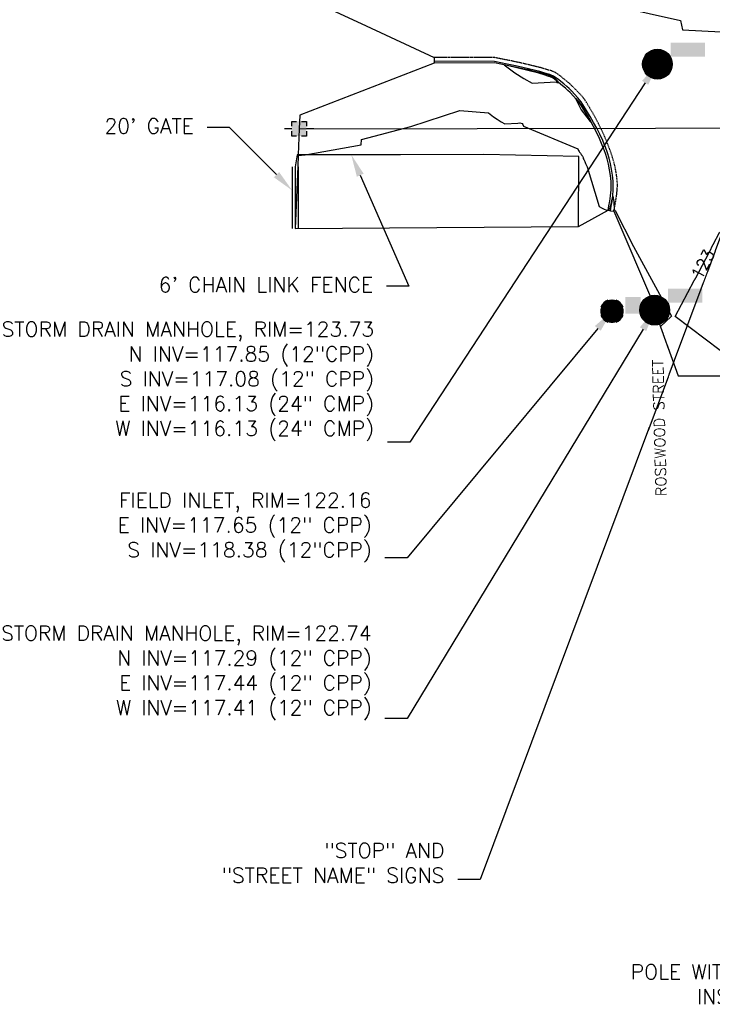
# Model space of a CAD drawing. Header units: feet. Extents: x 351431 to 355879, y 310968 to 329728.
# Tile 96 of 254: x 352305 to 352537, y 321340 to 321671. Entities that reach past the tile are written whole.
import ezdxf

# ---------------------------------------------------------------- set-up
doc = ezdxf.new("R2010")
doc.units = ezdxf.units.FT
doc.header["$MEASUREMENT"] = 0
doc.linetypes.add('D25', pattern=[0.375, 0.25, -0.125])
for name, color, linetype in [('ELIF', 153, 'LINKFENCE'), ('ELTCN-EG1', 251, 'Continuous'), ('ELTNB-EG1', 55, 'Continuous'), ('ELUEO', 153, 'OE'), ('ELYCB-BACK', 5, 'Continuous'), ('ELYCB-FL', 2, 'Continuous'), ('ELYSP', 1, 'D25'), ('ESMask', 155, 'Continuous'), ('ESUD', 5, 'Continuous'), ('ESUU', 13, 'Continuous'), ('ETFS', 6, 'Continuous'), ('ETIF', 4, 'Continuous'), ('ETRC', 2, 'Continuous'), ('ETTC', 252, 'Continuous'), ('ETUD', 4, 'Continuous')]:
    doc.layers.add(name, color=color, linetype=linetype)
doc.styles.add('ANNO-TOPO', font='simplex.shx')
doc.styles.add('L180', font='simplex.shx', dxfattribs={"height": 3.6})
doc.styles.add('L80', font='simplex', dxfattribs={"height": 4})
doc.styles.add('ROMANSM', font='romansm.shx')
doc.linetypes.add('LINKFENCE', pattern='A,0.25,-0.08,0.25,-0.08,["X",ROMANSM,S=0.08,R=0,X=-0.004,Y=-0.04],-0.12', length=0.78)
doc.linetypes.add('OE', pattern='A,0.25,-0.07,0.07,-0.07,0.07,-0.07,0.07,-0.07,0.25,-0.06,["OE",ROMANSM,S=0.08,R=0,X=-0.02,Y=-0.04],-0.175', length=1.225)

# ---------------------------------------------------------------- blocks, each defined once
blk = doc.blocks.new('ESUMHOLE')
at = {"ltscale": 0.5}
for radius in [0.1, 0.057]:
    blk.add_circle((0, 0), radius, dxfattribs=at)
at = {"layer": 'ESMask', "const_width": 0.1}
blk.add_lwpolyline([(-0.05, 0, 1), (0.05, 0, 1)], format="xyb", close=True, dxfattribs=at)
at = {"layer": 'ESMask', "color": 155}
blk.add_solid([(0.0899, 0.0499), (0.0899, 0.1445), (0.3206, 0.0499), (0.3206, 0.1445)], dxfattribs=at)
blk = doc.blocks.new('ESUPOLE')
for p, q in [((-0.0492, 0), (-0.0984, 0)), ((-0.0492, 0.0492), (-0.0167, 0.0492)), ((-0.0492, 0.0167), (-0.0492, 0.0492)), ((0.0167, 0.0492), (0.0492, 0.0492)), ((0.0492, 0.0492), (0.0492, 0.0167)), ((0.0984, 0), (0.0492, 0)), ((-0.0492, -0.0492), (-0.0492, -0.0167)), ((-0.0167, -0.0492), (-0.0492, -0.0492)), ((0.0492, -0.0492), (0.0167, -0.0492)), ((0.0492, -0.0167), (0.0492, -0.0492))]:
    blk.add_line(p, q)
at = {"layer": 'ESMask'}
blk.add_solid([(-0.0492, -0.0492), (-0.0492, 0.0492), (0.0492, -0.0492), (0.0492, 0.0492)], dxfattribs=at)
blk = doc.blocks.new('ESUDFI')
for p, q in [((-0.0246, 0.0125), (-0.012, 0.0252)), ((-0.0118, -0.0119), (0.0118, 0.0119)), ((0.0005, 0.0379), (0.0133, 0.0508)), ((0.0236, 0.0239), (0.0369, 0.0373)), ((0.0379, 0.001), (0.0506, 0.0139)), ((-0.0506, -0.0139), (-0.0371, -0.0002)), ((-0.0369, -0.0373), (-0.0236, -0.0239)), ((-0.0133, -0.0508), (0.0002, -0.0371)), ((0.0128, -0.0244), (0.0253, -0.0117))]:
    blk.add_line(p, q)
for radius, start, end in [(0.0787, 110, 160), (0.0787, 20, 70), (0.0525, 152.80552, 297.89031), (0.0525, 332.80552, 117.89031), (0.0787, 200, 250), (0.0787, 290, 340)]:
    blk.add_arc((0, 0), radius, start, end)
at = {"layer": 'ESMask', "const_width": 0.0787}
blk.add_lwpolyline([(-0.0394, 0, 1), (0.0394, 0, 1)], format="xyb", close=True, dxfattribs=at)
at = {"layer": 'ESMask', "color": 155}
blk.add_solid([(0.0906, -0.0176), (0.0906, 0.0964), (0.1931, -0.0176), (0.1931, 0.0964)], dxfattribs=at)

msp = doc.modelspace()

# ---------------------------------------------------------------- linework, layer by layer
at = {"layer": 'ELIF', "flags": 128}
for points in [[(352492.28, 321601.28), (352492.32, 321624.8), (352460.41, 321625.45), (352432.47, 321625.4), (352397.73, 321625.41), (352397.07, 321621.38)], [(352396.07, 321621.38), (352396.03, 321600.63)], [(352397.07, 321621.38), (352397.03, 321600.63)], [(352398.07, 321621.38), (352398.03, 321600.62)]]:
    msp.add_lwpolyline(points, dxfattribs=at)
at = {"layer": 'ELTCN-EG1', "flags": 128}
for points, elevation in [([(352494.91, 321677.72), (352526.51, 321670.52), (352527.17, 321667.37), (352546.61, 321666.4)], 124), ([(352484.35, 321651.03), (352484.07, 321651.28), (352483.67, 321651.52), (352483.52, 321651.62), (352483.07, 321651.82), (352482.9, 321651.91), (352482.65, 321651.99), (352482.46, 321652.06), (352481.58, 321652.31), (352480.82, 321652.55), (352479.94, 321652.78), (352479.05, 321653.03), (352477.48, 321653.39), (352475.29, 321653.93), (352474.14, 321654.17), (352471.56, 321654.73), (352470.96, 321654.85), (352468.23, 321655.39), (352467.24, 321655.57), (352468.1, 321654.91), (352470.89, 321652.95), (352473.82, 321651.07), (352476.7, 321649.48), (352484.7, 321649.85), (352485.09, 321649.71), (352485.59, 321649.58), (352484.95, 321650.44), (352484.66, 321650.8), (352484.35, 321651.03)], 124), ([(352496.25, 321636.87), (352495.24, 321638.67), (352494.91, 321639.23), (352493.33, 321641.9), (352492.89, 321642.55), (352492.79, 321642.71), (352492.3, 321643.29), (352492.23, 321643.4), (352491.65, 321643.97), (352491.62, 321644.02), (352491.24, 321644.34), (352491.6, 321643.63), (352493.17, 321640.53), (352494.98, 321638.03), (352496.18, 321636.59), (352496.73, 321635.96), (352496.29, 321636.79), (352496.25, 321636.87)], 124), ([(352398.07, 321625.11), (352400.4, 321625.41), (352419.28, 321628.78), (352419.38, 321630.55), (352435.96, 321634.86), (352452.37, 321640.3), (352462.04, 321639.47), (352463.73, 321638.17), (352464.94, 321637.32), (352466.2, 321636.51), (352467.45, 321635.83), (352471.89, 321636.03), (352472.57, 321636.09), (352473.29, 321635.9), (352473.58, 321635.53), (352473.75, 321635.04), (352491.97, 321627.35), (352492.25, 321626.82), (352492.42, 321626.49), (352492.61, 321626.22), (352492.74, 321626.07), (352492.87, 321625.91), (352493.01, 321625.74), (352493.17, 321625.54), (352493.33, 321625.3), (352493.4, 321625.18), (352493.53, 321624.94), (352493.64, 321624.69), (352493.74, 321624.43), (352493.85, 321624.15), (352493.99, 321623.81), (352494.19, 321623.36), (352494.3, 321623.13), (352494.44, 321622.83), (352494.62, 321622.44), (352495.15, 321621.33), (352499.21, 321607.98), (352499.99, 321607.56), (352500.87, 321607.15), (352501.99, 321606.67)], 123), ([(352502.24, 321606.74), (352502.75, 321607.33), (352502.97, 321608.16), (352503.14, 321608.49), (352503.39, 321609.73), (352503.45, 321609.89), (352503.71, 321611.52), (352504.04, 321609.69), (352504.13, 321608.52), (352504.19, 321608.01), (352504.21, 321607.06), (352504.59, 321606.68), (352510.67, 321594.58), (352523.42, 321571.15), (352523.37, 321571.08), (352519.77, 321567.69)], 123)]:
    msp.add_lwpolyline(points, dxfattribs=dict(at, elevation=elevation))
at = {"layer": 'ELUEO', "flags": 128}
msp.add_lwpolyline([(352398.38, 321634.12), (352577.87, 321634.48), (352757.82, 321635.49), (352938.56, 321635.62), (353121.36, 321634.35), (353325.77, 321635.08)], dxfattribs=at)
at = {"layer": 'ELYCB-BACK', "flags": 128}
msp.add_lwpolyline([(352502.15, 321606.76), (352502.45, 321608.23), (352502.73, 321609.79), (352503, 321611.65), (352503.2, 321613.62), (352503.25, 321614.59), (352503.25, 321615.52), (352503.21, 321616.39), (352502.98, 321618.45), (352502.68, 321620.36), (352502.3, 321622.19), (352501.83, 321623.98), (352501.26, 321625.79), (352500.59, 321627.67), (352500.21, 321628.66), (352499.27, 321630.91), (352498.31, 321632.97), (352497.31, 321634.91), (352496.25, 321636.81), (352495.12, 321638.73), (352493.24, 321641.79), (352492.71, 321642.6), (352492.16, 321643.32), (352491.59, 321643.98), (352489.38, 321646.27), (352488.61, 321647.04), (352487.86, 321647.72), (352486.82, 321648.56), (352484.82, 321650.24), (352484.18, 321650.74), (352483.48, 321651.19), (352482.7, 321651.57), (352482.27, 321651.73), (352480.66, 321652.25), (352478.92, 321652.76), (352475.22, 321653.74), (352471.53, 321654.62), (352468.22, 321655.37), (352463.99, 321656.25), (352443.79, 321656.13)], dxfattribs=at)
at = {"layer": 'ELYCB-FL', "flags": 128}
msp.add_lwpolyline([(352502.99, 321606.61), (352503.25, 321608.12), (352503.49, 321609.72), (352503.72, 321611.63), (352503.88, 321613.66), (352503.92, 321614.65), (352503.91, 321615.6), (352503.86, 321616.49), (352503.62, 321618.58), (352503.33, 321620.53), (352502.95, 321622.39), (352502.49, 321624.21), (352501.93, 321626.05), (352501.25, 321627.97), (352500.87, 321628.97), (352500.39, 321630.15), (352499.41, 321632.33), (352498.39, 321634.35), (352497.32, 321636.29), (352496.18, 321638.22), (352493.66, 321642.33), (352493.13, 321643.14), (352492.59, 321643.87), (352492.03, 321644.54), (352489.87, 321646.88), (352489.09, 321647.67), (352488.33, 321648.36), (352487.25, 321649.21), (352485.21, 321650.86), (352484.55, 321651.35), (352483.83, 321651.79), (352483.04, 321652.16), (352482.6, 321652.32), (352480.97, 321652.82), (352479.2, 321653.32), (352475.43, 321654.28), (352471.68, 321655.15), (352468.32, 321655.87), (352464.03, 321656.73), (352443.74, 321656.83)], dxfattribs=at)
at = {"layer": 'ELYSP', "flags": 128}
msp.add_lwpolyline([(352504.07, 321606.42), (352504.41, 321607.99), (352504.71, 321609.65), (352505.01, 321611.63), (352505.13, 321612.68), (352505.23, 321613.73), (352505.28, 321614.77), (352505.29, 321615.76), (352505.24, 321616.68), (352504.98, 321618.83), (352504.63, 321620.82), (352504.18, 321622.72), (352503.65, 321624.58), (352503.01, 321626.46), (352501.88, 321629.46), (352500.91, 321631.79), (352499.93, 321633.95), (352498.92, 321635.98), (352497.85, 321637.96), (352496.7, 321639.97), (352494.79, 321643.18), (352494.24, 321644.01), (352493.68, 321644.75), (352493.09, 321645.43), (352490.79, 321647.78), (352489.99, 321648.6), (352489.21, 321649.33), (352488.1, 321650.22), (352485.97, 321651.99), (352485.28, 321652.51), (352484.54, 321652.98), (352484.14, 321653.19), (352483.71, 321653.38), (352483.25, 321653.54), (352481.56, 321654.06), (352479.74, 321654.58), (352477.82, 321655.07), (352473.9, 321656.01), (352470.19, 321656.82), (352464.1, 321658.03), (352443.74, 321658.1)], dxfattribs=at)
at = {"layer": 'ETFS', "linetype": 'ByBlock', "lineweight": -2}
msp.add_line((352459.17, 321381.97), (352451.67, 321381.97), dxfattribs=at)
at = {"layer": 'ETIF', "linetype": 'ByBlock', "lineweight": -2}
for p, q in [((352375.01, 321634.6), (352367.51, 321634.6)), ((352435.24, 321581.29), (352427.74, 321581.29))]:
    msp.add_line(p, q, dxfattribs=at)
for points in [[(352390.77, 321618.74), (352375.01, 321634.6)], [(352418.91, 321618.54), (352435.24, 321581.29)]]:
    msp.add_lwpolyline(points, dxfattribs=at)
at = {"layer": 'ETIF'}
for points in [[(352417.77, 321618.04), (352415.9, 321625.41), (352420.06, 321619.04)], [(352391.65, 321619.62), (352396.05, 321613.42), (352389.88, 321617.86)]]:
    msp.add_solid(points, dxfattribs=at)
at = {"layer": 'ETUD', "linetype": 'ByBlock', "lineweight": -2}
for p, q in [((352435.57, 321528.84), (352428.07, 321528.84)), ((352434.72, 321489.96), (352427.22, 321489.96)), ((352434.72, 321436.01), (352427.22, 321436.01))]:
    msp.add_line(p, q, dxfattribs=at)
for points in [[(352514.62, 321649.55), (352435.57, 321528.84)], [(352498.7, 321567.08), (352434.72, 321489.96)], [(352513.91, 321566.8), (352434.72, 321436.01)]]:
    msp.add_lwpolyline(points, dxfattribs=at)
at = {"layer": 'ETUD'}
for points in [[(352513.58, 321650.24), (352518.73, 321655.83), (352515.67, 321648.87)], [(352497.73, 321567.88), (352503.48, 321572.85), (352499.66, 321566.28)], [(352512.84, 321567.45), (352517.8, 321573.22), (352514.98, 321566.15)]]:
    msp.add_solid(points, dxfattribs=at)

# ---------------------------------------------------------------- block references
at = {"layer": 'ESUD', "xscale": 50, "yscale": 50, "zscale": 50}
for name, p in [('ESUMHOLE', (352518.73, 321655.83)), ('ESUDFI', (352503.48, 321572.85)), ('ESUMHOLE', (352517.8, 321573.22))]:
    msp.add_blockref(name, p, dxfattribs=at)
at = {"layer": 'ESUU', "xscale": 50, "yscale": 50, "zscale": 50}
msp.add_blockref('ESUPOLE', (352398.38, 321634.12), dxfattribs=at)

# ---------------------------------------------------------------- texts
at = {"layer": 'ETFS', "insert": (352447.17, 321394.2), "char_height": 5, "attachment_point": 3, "style": 'ANNO-TOPO'}
msp.add_mtext('"STOP" AND\\P"STREET NAME" SIGNS', dxfattribs=at)
at = {"layer": 'ETFS', "insert": (352640.05, 321353.45), "char_height": 5, "width": 162.422, "attachment_point": 3, "style": 'ANNO-TOPO'}
msp.add_mtext('POLE WITH MAST ARM HOLDING A SIGN INSTRUCTING ROUNDABOUT NAV.', dxfattribs=at)
at = {"layer": 'ETIF', "char_height": 5, "attachment_point": 3, "style": 'ANNO-TOPO'}
for s, insert in [("20' GATE", (352363.01, 321637.55)), ("6' CHAIN LINK FENCE", (352423.24, 321584.24))]:
    msp.add_mtext(s, dxfattribs=dict(at, insert=insert))
at = {"layer": 'ETRC', "insert": (352518.2, 321510.63), "char_height": 3.6, "width": 52.401, "attachment_point": 1, "rotation": 91.46, "style": 'L180', "bg_fill": 3, "box_fill_scale": 1.5, "bg_fill_color": 256, "bg_fill_true_color": 13158600, "bg_fill_transparency": 16324528}
msp.add_mtext('ROSEWOOD STREET', dxfattribs=at)
at = {"layer": 'ETTC', "insert": (352534.03, 321588.68, 123), "char_height": 4, "attachment_point": 5, "rotation": 62.2173, "style": 'L80', "bg_fill": 3, "box_fill_scale": 1.2, "bg_fill_color": 256, "bg_fill_transparency": 772}
msp.add_mtext('{123}', dxfattribs=at)
at = {"layer": 'ETUD', "char_height": 5, "attachment_point": 3, "style": 'ANNO-TOPO'}
for s, insert in [('STORM DRAIN MANHOLE, RIM=123.73\\PN INV=117.85 (12"CPP)\\PS INV=117.08 (12" CPP)\\PE INV=116.13 (24" CMP)\\PW INV=116.13 (24" CMP)', (352423.57, 321569.32)), ('FIELD INLET, RIM=122.16\\PE INV=117.65 (12" CPP)\\PS INV=118.38 (12"CPP)', (352422.72, 321511.86)), ('STORM DRAIN MANHOLE, RIM=122.74\\PN INV=117.29 (12" CPP)\\PE INV=117.44 (12" CPP)\\PW INV=117.41 (12" CPP)', (352422.72, 321467.2))]:
    msp.add_mtext(s, dxfattribs=dict(at, insert=insert))

# ---------------------------------------------------------------- next in the draw order: linework, layer by layer
at = {"layer": 'ELTCN-EG1', "elevation": 123, "flags": 128}
msp.add_lwpolyline([(352542.15, 321572.05), (352539.76, 321559.65), (352524.75, 321571.07), (352539.6, 321599.26), (352541.23, 321600.26), (352544.75, 321594.85), (352545, 321595.5), (352544.76, 321592.35), (352544.66, 321592.35), (352542.01, 321575.98), (352546.63, 321575.58), (352546.86, 321575.59), (352546.8, 321571.65), (352542.15, 321572.05)], dxfattribs=at)
at = {"layer": 'ELTNB-EG1'}
msp.add_polyline3d([(352381.41, 321687.11, 123.7), (352420.92, 321668.72, 123.79), (352443.74, 321658.1, 123.34), (352443.74, 321656.83, 123.27), (352443.79, 321656.13, 123.81), (352398.65, 321638.71, 123.57), (352398.45, 321634.1, 123.57), (352398.08, 321625.41, 123.03), (352397.91, 321621.47, 122.69), (352397.03, 321600.63, 122.23), (352492.28, 321601.28, 122.39), (352502.15, 321606.76, 123.01), (352502.99, 321606.61, 122.91), (352504.07, 321606.42, 122.99), (352517.77, 321574.59, 122.74), (352517.8, 321573.22, 122.77), (352525.67, 321551.12, 123.69), (352539.67, 321551.12, 123.2)], dxfattribs=at)
at = {"layer": 'ETFS', "linetype": 'ByBlock', "lineweight": -2}
msp.add_lwpolyline([(352550.55, 321626.43), (352459.17, 321381.97)], dxfattribs=at)

doc.saveas('drawing.dxf')
